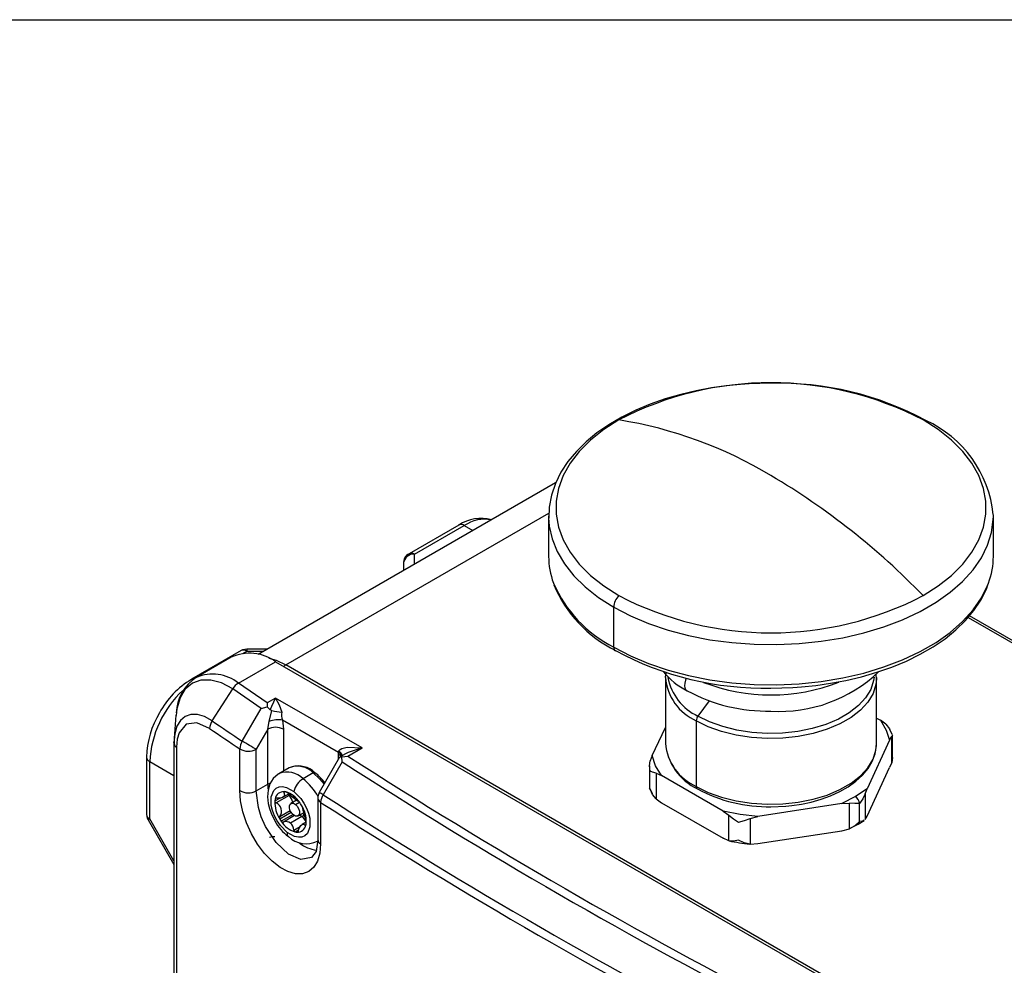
# Model space of a CAD drawing. Header units: millimetres. Extents: x 0 to 864, y 0 to 559.
# Tile 11 of 12: x 642 to 731, y 474 to 559. Entities that reach past the tile are written whole.
import ezdxf

# ---------------------------------------------------------------- set-up
doc = ezdxf.new("R2010")
doc.units = ezdxf.units.MM
doc.layers.add('SLD-DEFPOINTS', color=7, linetype='Continuous')

msp = doc.modelspace()

# ---------------------------------------------------------------- linework, layer by layer
at = {"color": 7, "linetype": 'Continuous', "lineweight": 25}
for p, q in [((690.234, 517.147), (663.491, 501.709)), ((689.602, 514.139), (689.602, 510.534)), ((689.602, 514.139), (689.603, 513.996)), ((729.602, 514.139), (729.6, 514.281)), ((729.602, 510.534), (729.602, 514.139)), ((681.525, 513.354), (677.054, 510.774)), ((677.554, 510.724), (682.025, 513.305)), ((676.554, 509.908), (676.554, 509.25)), ((695.46, 502.37), (695.46, 505.975)), ((761.5, 485.542), (727.459, 505.194)), ((661.953, 502.056), (657.483, 499.476)), ((664.325, 502.19), (662.453, 502.19)), ((661.054, 501.457), (657.923, 499.649)), ((661.711, 499.131), (665.054, 501.061)), ((665.054, 501.061), (725.865, 465.955)), ((726.784, 465.669), (665.973, 500.775)), ((700.102, 499.625), (700.104, 499.757)), ((700.102, 499.625), (700.102, 493.713)), ((719.093, 499.48), (719.068, 499.936)), ((719.102, 499.625), (719.099, 499.493)), ((719.102, 493.713), (719.102, 499.625)), ((659.346, 495.746), (661.194, 498.613)), ((663.769, 496.859), (661.194, 498.613)), ((664.307, 497.364), (661.711, 499.131)), ((665.054, 497.795), (664.307, 497.364)), ((664.573, 496.745), (665.054, 497.795)), ((672.832, 493.305), (665.054, 497.795)), ((662.057, 493.899), (663.769, 496.859)), ((663.769, 496.859), (664.286, 497.006)), ((664.307, 497.364), (664.286, 497.006)), ((664.286, 497.006), (664.573, 496.745)), ((656.089, 496.245), (655.923, 494.167)), ((656.14, 496.526), (656.113, 496.211)), ((664.473, 495.68), (664.723, 496.658)), ((719.102, 495.985), (719.438, 495.79)), ((664.347, 494.986), (663.302, 493.179)), ((664.347, 494.986), (664.473, 495.68)), ((664.347, 490.038), (664.347, 494.986)), ((670.714, 492.894), (665.68, 495.8)), ((665.68, 495.8), (665.761, 494.986)), ((698.93, 492.618), (700.102, 495.142)), ((702.884, 495.747), (702.884, 489.835)), ((719.939, 495.433), (719.438, 495.79)), ((720.504, 494.503), (720.286, 494.966)), ((655.952, 494.294), (655.909, 493.779)), ((655.943, 494.364), (655.92, 493.662)), ((720.273, 493.992), (720.456, 494.318)), ((720.456, 492.005), (720.456, 494.318)), ((720.525, 492.456), (720.525, 494.464)), ((655.908, 493.755), (655.908, 415.358)), ((656.137, 493.386), (656.137, 414.994)), ((661.834, 489.468), (661.834, 493.212)), ((671.561, 492.571), (672.832, 493.305)), ((720.273, 493.992), (718.249, 489.63)), ((653.447, 492.486), (653.447, 487.323)), ((663.302, 489.435), (663.302, 493.179)), ((670.814, 492.46), (668.985, 489.296)), ((670.711, 492.732), (670.714, 492.894)), ((670.714, 492.894), (670.752, 493.049)), ((671.346, 492.785), (670.857, 492.503)), ((671.009, 492.511), (671.561, 492.571)), ((671.033, 492.06), (671.009, 492.511)), ((698.93, 492.618), (698.747, 492.155)), ((720.524, 492.456), (720.456, 492.005)), ((653.74, 486.915), (653.74, 492.078)), ((666.274, 491.518), (665.355, 490.987)), ((671.033, 492.06), (669.324, 489.101)), ((698.679, 491.704), (698.679, 489.696)), ((718.249, 487.18), (720.273, 491.542)), ((720.456, 492.005), (720.273, 491.542)), ((668.438, 491.065), (667.519, 490.535)), ((699.265, 491.04), (699.765, 490.819)), ((699.265, 491.04), (699.265, 488.727)), ((705.296, 487.626), (699.765, 490.819)), ((663.302, 489.435), (664.347, 490.038)), ((698.699, 489.657), (698.917, 489.195)), ((666.269, 489.024), (665.109, 488.354)), ((665.706, 488.868), (666.239, 489.176)), ((666.634, 489.021), (666.752, 488.755)), ((668.851, 488.796), (668.851, 485.051)), ((717.194, 488.922), (715.968, 488.313)), ((718.249, 489.63), (717.194, 488.922)), ((718.066, 489.167), (718.249, 489.63)), ((718.066, 489.167), (718.066, 486.854)), ((666.941, 488.612), (666.426, 488.315)), ((669.105, 488.411), (669.105, 484.667)), ((699.265, 488.727), (699.765, 488.37)), ((699.765, 488.37), (705.296, 485.177)), ((715.968, 488.313), (708.412, 487.144)), ((715.968, 488.313), (716.651, 488.35)), ((716.651, 486.038), (716.651, 488.35)), ((717.548, 486.676), (717.548, 488.309)), ((667.422, 487.137), (666.397, 486.545)), ((667.076, 487.189), (667.575, 487.477)), ((705.296, 487.626), (705.797, 487.269)), ((705.797, 484.957), (705.797, 487.269)), ((707.728, 486.97), (708.412, 487.144)), ((718.066, 486.854), (718.249, 487.18)), ((653.581, 486.823), (655.892, 482.82)), ((667.802, 486.639), (667.429, 486.424)), ((707.728, 486.97), (707.728, 484.658)), ((717.439, 486.451), (717.981, 486.788)), ((708.412, 484.695), (715.968, 485.863)), ((715.968, 485.863), (716.651, 486.038)), ((705.797, 484.957), (705.296, 485.177)), ((707.728, 484.658), (708.412, 484.695)), ((655.888, 482.828), (655.908, 482.781))]:
    msp.add_line(p, q, dxfattribs=at)
at = {"color": 8, "linetype": 'Continuous', "lineweight": 25}
for p, q in [((665.973, 500.775), (689.629, 514.431)), ((682.025, 513.305), (682.802, 512.856)), ((677.554, 509.827), (677.554, 510.724)), ((727.325, 505.034), (761.15, 485.508)), ((662.453, 502.19), (662.453, 502.007)), ((662.104, 501.805), (662.453, 502.007)), ((662.453, 502.007), (664.008, 502.007)), ((704.03, 497.547), (703.035, 496.168)), ((665.761, 494.986), (665.761, 491.222)), ((655.934, 494.067), (655.909, 493.779)), ((670.711, 492.282), (670.711, 492.732)), ((653.74, 492.078), (655.908, 490.826)), ((664.347, 490.038), (664.365, 489.633)), ((664.992, 488.536), (665.444, 488.797)), ((665.16, 488.793), (665.02, 488.712)), ((665.913, 489.362), (665.784, 489.288)), ((666.828, 488.231), (667.189, 488.439)), ((666.462, 487.507), (665.432, 486.912)), ((665.439, 487.136), (666.37, 487.674)), ((666.618, 487.321), (665.562, 486.712)), ((666.762, 487.215), (665.764, 486.638)), ((667.598, 487.392), (667.47, 487.09)), ((655.908, 483.16), (653.74, 486.915)), ((666.699, 485.915), (667.27, 486.244)), ((667.699, 486.351), (667.778, 486.396)), ((666.809, 485.748), (667.122, 485.928)), ((666.968, 485.724), (667.052, 485.772))]:
    msp.add_line(p, q, dxfattribs=at)
at = {"color": 7, "linetype": 'Continuous', "lineweight": 25, "flags": 128}
for points in [[(709.602, 526.107), (707.647, 526.051), (706.861, 525.996), (705.57, 525.865), (704.254, 525.678), (702.875, 525.42), (701.48, 525.09), (700.094, 524.687), (698.74, 524.212), (697.434, 523.667), (696.192, 523.053), (695.027, 522.374), (693.949, 521.632), (692.97, 520.831), (692.098, 519.974), (691.341, 519.064), (690.709, 518.104), (690.209, 517.098), (689.852, 516.047), (689.647, 514.956), (689.614, 513.983)], [(695.916, 522.803), (694.56, 521.934), (693.369, 520.988), (692.356, 519.975), (691.532, 518.906), (690.906, 517.794), (690.485, 516.65), (690.273, 515.487), (690.273, 514.317), (690.485, 513.154), (690.906, 512.01), (691.532, 510.898), (692.356, 509.829), (693.369, 508.817), (694.56, 507.87), (695.916, 507.001)], [(723.288, 507.001), (724.643, 507.87), (725.834, 508.817), (726.847, 509.829), (727.671, 510.898), (728.297, 512.01), (728.718, 513.154), (728.93, 514.317), (728.93, 515.487), (728.718, 516.65), (728.297, 517.794), (727.671, 518.906), (726.847, 519.975), (725.834, 520.988), (724.643, 521.934), (723.288, 522.803)], [(709.602, 498.692), (711.564, 498.749), (712.35, 498.803), (713.642, 498.934), (714.959, 499.121), (716.338, 499.377), (717.733, 499.705), (719.118, 500.105), (720.472, 500.577), (721.776, 501.118), (723.015, 501.726), (724.177, 502.398), (725.251, 503.13), (726.226, 503.919), (727.095, 504.762), (727.849, 505.655), (728.48, 506.597), (728.981, 507.583), (729.114, 507.965)], [(662.453, 502.19), (662.082, 502.119), (661.955, 502.054)], [(700.152, 500.096), (700.107, 499.82), (700.11, 499.77)], [(665.054, 497.795), (665.362, 497.18), (665.609, 496.524)], [(664.723, 496.658), (664.636, 496.692), (664.573, 496.745)], [(659.122, 495.059), (657.983, 495.565), (657.016, 495.434), (656.368, 494.671), (656.195, 494.085), (656.137, 493.386)], [(719.438, 495.79), (719.974, 494.909), (720.273, 493.992)], [(719.939, 495.433), (720.26, 495.037), (720.29, 494.967)], [(720.502, 494.502), (720.525, 494.467), (720.456, 494.318)], [(655.922, 493.663), (655.918, 493.673), (655.909, 493.779)], [(663.302, 493.179), (663.186, 493.246), (663.047, 493.327), (662.888, 493.419), (662.718, 493.517), (662.542, 493.619), (662.369, 493.719), (662.205, 493.814), (662.057, 493.899)], [(670.752, 493.049), (670.849, 493.159), (671.003, 493.254), (671.488, 493.378), (672.832, 493.305)], [(702.884, 489.835), (703.96, 489.301), (705.163, 488.865), (706.464, 488.537), (707.836, 488.325), (709.246, 488.233), (710.665, 488.263), (712.06, 488.416), (713.401, 488.687), (714.656, 489.07), (715.798, 489.556), (716.802, 490.136), (717.646, 490.795), (718.309, 491.52), (718.778, 492.294), (719.042, 493.099), (719.102, 493.713)], [(709.602, 488.018), (710.942, 488.074), (711.476, 488.128), (712.345, 488.257), (713.213, 488.439), (714.099, 488.687), (714.965, 488.999), (715.788, 489.374), (716.549, 489.809), (717.235, 490.301), (717.832, 490.846), (718.329, 491.442), (718.715, 492.087), (718.976, 492.779), (719.096, 493.518), (719.087, 493.678)], [(670.752, 493.049), (670.945, 492.845), (671.01, 492.712), (671.027, 492.636), (671.019, 492.596)], [(670.817, 492.458), (670.819, 492.468), (670.932, 492.52), (671.009, 492.511)], [(699.765, 490.819), (699.229, 491.7), (698.93, 492.618)], [(698.747, 491.218), (698.679, 491.696), (698.747, 492.155)], [(665.384, 490.989), (665.285, 490.945), (664.844, 490.552), (664.549, 490.067), (664.381, 489.499), (664.337, 488.913), (664.398, 488.316), (664.504, 487.862), (664.65, 487.434), (664.988, 486.734)], [(699.265, 491.04), (698.944, 491.128), (698.747, 491.218)], [(666.102, 485.706), (665.481, 486.331), (665.193, 486.748), (664.956, 487.198), (664.778, 487.663), (664.668, 488.123), (664.655, 488.896), (664.886, 489.479), (665.103, 489.686), (665.374, 489.803), (665.687, 489.828), (666.031, 489.757), (666.693, 489.39)], [(698.747, 489.585), (698.679, 489.694), (698.68, 489.696)], [(669.105, 484.667), (669.034, 483.835), (668.824, 483.126), (668.485, 482.571), (668.027, 482.186), (667.473, 481.99), (666.841, 481.989), (666.157, 482.183), (665.45, 482.563), (664.741, 483.118), (664.065, 483.821), (663.439, 484.652), (662.893, 485.574), (662.444, 486.555), (662.11, 487.558), (661.905, 488.537), (661.834, 489.468)], [(665.784, 489.288), (665.845, 489.097), (665.809, 488.959), (665.678, 488.854), (665.491, 488.799), (665.239, 488.788), (665.179, 488.793)], [(665.784, 489.288), (665.771, 489.328), (665.78, 489.358), (665.808, 489.371), (665.827, 489.372)], [(665.986, 489.348), (666.032, 489.332), (666.057, 489.319)], [(666.693, 489.39), (667.314, 488.764), (667.602, 488.348), (667.839, 487.897), (668.017, 487.433), (668.127, 486.973), (668.14, 486.2), (667.909, 485.617), (667.692, 485.41), (667.421, 485.293), (667.107, 485.268), (666.764, 485.339), (666.102, 485.706)], [(668.985, 489.296), (668.861, 488.939), (668.853, 488.798)], [(699.265, 488.727), (698.942, 489.126), (698.747, 489.585)], [(718.066, 489.167), (717.863, 488.731), (717.548, 488.309)], [(666.674, 487.273), (666.507, 487.444), (666.376, 487.661), (666.303, 487.892), (666.298, 488.102), (666.362, 488.259), (666.485, 488.338), (666.649, 488.329), (666.828, 488.231)], [(666.828, 488.231), (666.995, 488.06), (667.126, 487.843), (667.199, 487.612), (667.204, 487.402), (667.14, 487.245), (667.017, 487.166), (666.853, 487.176), (666.674, 487.273)], [(667.115, 488.506), (667.14, 488.49), (667.179, 488.451)], [(667.179, 488.451), (667.215, 488.408), (667.233, 488.384)], [(717.548, 488.309), (717.142, 488.313), (716.651, 488.35)], [(653.453, 487.323), (653.506, 486.985), (653.595, 486.831)], [(708.412, 487.144), (706.822, 487.317), (705.296, 487.626)], [(705.797, 487.269), (706.219, 486.928), (706.693, 486.63)], [(667.094, 485.856), (667.206, 486.146), (667.328, 486.335), (667.458, 486.439), (667.567, 486.448), (667.676, 486.377), (667.699, 486.351)], [(667.775, 486.383), (667.762, 486.347), (667.743, 486.33), (667.72, 486.333), (667.699, 486.351)], [(706.693, 486.63), (707.205, 486.777), (707.728, 486.97)], [(717.548, 486.676), (717.139, 486.309), (716.651, 486.038)], [(716.792, 486.111), (717.323, 486.379), (717.439, 486.451)], [(717.975, 486.797), (717.861, 486.726), (717.548, 486.676)], [(667.094, 485.856), (667.068, 485.793), (667.031, 485.746), (666.988, 485.725), (666.968, 485.724)], [(668.851, 485.051), (668.7, 483.997), (668.277, 483.437)], [(706.693, 484.997), (706.216, 484.925), (705.797, 484.957)], [(707.728, 484.658), (707.201, 484.773), (706.693, 484.997)]]:
    msp.add_lwpolyline(points, dxfattribs=at)
at = {"color": 8, "linetype": 'Continuous', "lineweight": 25, "flags": 128}
for points in [[(689.603, 513.996), (689.659, 513.262), (689.915, 512.102), (690.373, 510.963), (691.029, 509.856), (691.874, 508.793), (692.902, 507.785), (694.101, 506.842), (695.46, 505.975)], [(695.46, 505.975), (696.963, 505.191), (698.596, 504.498), (700.342, 503.905), (702.183, 503.417), (704.1, 503.038), (706.073, 502.774), (708.083, 502.626), (710.108, 502.597), (712.128, 502.685), (714.123, 502.892), (716.07, 503.214), (717.952, 503.647), (719.748, 504.189), (721.439, 504.833), (723.009, 505.572), (724.442, 506.399), (725.722, 507.305), (726.837, 508.282), (727.775, 509.318), (728.527, 510.404), (729.084, 511.529), (729.441, 512.68), (729.595, 513.846), (729.602, 514.139)], [(695.46, 502.37), (696.963, 501.586), (698.596, 500.894), (700.342, 500.3), (702.183, 499.812), (704.1, 499.434), (706.073, 499.169), (708.083, 499.022), (710.108, 498.992), (712.128, 499.081), (714.123, 499.287), (716.07, 499.609), (717.952, 500.043), (719.748, 500.584), (721.439, 501.228), (723.009, 501.967), (724.442, 502.794), (725.722, 503.7), (726.837, 504.677), (727.775, 505.713), (728.527, 506.8), (729.084, 507.924), (729.16, 508.12)], [(664.431, 501.38), (665.114, 501.184), (665.973, 500.775)], [(665.973, 500.775), (665.877, 500.708), (665.795, 500.633)], [(661.194, 498.613), (660.186, 499.145), (659.23, 499.413), (658.344, 499.408), (657.567, 499.131), (656.93, 498.594), (656.459, 497.817), (656.166, 496.828), (656.14, 496.526)], [(701.985, 499.584), (701.904, 499.386), (701.84, 499.137), (701.824, 498.904), (701.857, 498.701), (701.936, 498.542), (702.057, 498.436)], [(719.099, 499.493), (719.042, 499.011), (718.778, 498.205), (718.309, 497.432), (717.646, 496.707), (716.802, 496.047), (715.798, 495.468), (714.656, 494.981), (713.401, 494.598), (712.06, 494.327), (710.665, 494.175), (709.246, 494.144), (707.836, 494.236), (706.464, 494.448), (705.163, 494.776), (703.96, 495.212), (702.884, 495.747)], [(718.876, 499.677), (718.83, 499.359), (718.572, 498.572), (718.114, 497.815), (717.465, 497.107), (716.641, 496.462), (715.659, 495.896), (714.543, 495.42), (713.315, 495.045), (712.005, 494.781), (710.641, 494.632), (709.254, 494.602), (707.875, 494.691), (706.534, 494.899), (705.262, 495.219), (704.087, 495.646), (703.035, 496.168)], [(659.346, 495.746), (658.673, 496.119), (658.029, 496.312), (657.439, 496.321), (656.916, 496.144), (656.491, 495.785), (656.174, 495.258), (655.977, 494.585), (655.952, 494.294)], [(672.832, 493.305), (671.565, 492.899), (671.353, 492.773)], [(668.438, 491.065), (669.01, 490.539), (669.42, 490.04)], [(664.584, 490.139), (664.498, 490.11), (664.347, 490.038)], [(668.275, 483.436), (667.321, 483.281), (666.202, 483.76), (665.09, 484.799), (664.149, 486.242), (663.77, 487.098), (663.504, 487.936), (663.302, 489.435)], [(653.74, 486.915), (653.656, 486.867), (653.603, 486.836), (653.582, 486.823), (653.581, 486.823)]]:
    msp.add_lwpolyline(points, dxfattribs=at)
at = {"color": 7, "linetype": 'Continuous', "lineweight": 25}
for centre, radius, start, end in [((709.602, 496.48), 29.668, 62.52843, 117.47157), ((710.207, 498.057), 28.057, 61.66536, 91.23635), ((689.85, 484.981), 38.305, 58.96012, 80.88905), ((723.352, 522.424), 0.384, 62.10095, 99.5957), ((719.174, 513.228), 10.47, 5.84719, 65.45308), ((676.341, 461.581), 65.322, 44.0538, 59.39128), ((683.506, 510.468), 3.488, 73.94296, 124.57122), ((677.471, 509.806), 0.922, 84.81742, 173.64866), ((677.429, 509.983), 0.873, 115.33891, 184.81981), ((696.561, 510.561), 6.959, 180.22264, 200.40066), ((722.709, 510.549), 6.893, 339.37146, 359.87775), ((700.896, 512.566), 11.759, 202.96573, 243.33245), ((697.02, 505.896), 1.562, 134.97239, 177.11916), ((709.602, 533.324), 29.668, 242.52843, 297.47157), ((662.161, 501.598), 0.503, 54.38242, 114.30712), ((708.982, 526.853), 28.168, 241.67667, 271.26025), ((662.723, 497.914), 3.916, 53.47043, 115.21911), ((661.429, 492.808), 7.734, 120.66107, 151.74147), ((660.155, 496.271), 4.049, 123.44446, 177.32861), ((705.204, 504.582), 6.892, 219.73729, 242.89246), ((710.402, 509.43), 12.837, 266.42718, 313.795), ((662.346, 497.978), 1.316, 118.8559, 151.13836), ((709.264, 511.672), 15.058, 241.4315, 271.28458), ((661.547, 492.278), 8.1, 148.83004, 178.51949), ((665.267, 493.827), 2.016, 78.15766, 113.18356), ((668.912, 521.397), 25.092, 260.38832, 262.43467), ((666.835, 496.28), 1.25, 168.75012, 202.5539), ((703.639, 495.715), 0.755, 143.07869, 177.55612), ((660.43, 495.011), 1.31, 145.90636, 177.90559), ((894.611, 837.979), 415.992, 235.52196, 235.974), ((894.697, 838.465), 415.749, 235.52196, 235.974), ((665.054, 493.621), 1.537, 62.60967, 117.39033), ((663.155, 493.164), 1.321, 146.18642, 177.91758), ((662.598, 494.522), 1.516, 239.7687, 297.65041), ((705.102, 494.153), 5.002, 184.6469, 245.15756), ((925.607, 886.913), 469.09, 237.20925, 242.79613), ((667.013, 489.652), 2.007, 44.75929, 111.6139), ((667.079, 489.525), 2.162, 45.86568, 105.00694), ((925.605, 887.248), 470.086, 237.21121, 242.79416), ((668.472, 488.978), 1.826, 121.47164, 166.95113), ((668.524, 490.962), 0.135, 61.58584, 129.5998), ((666.212, 487.865), 3.993, 35.02393, 53.54579), ((662.598, 490.778), 1.516, 239.7687, 297.65041), ((665.774, 488.613), 0.761, 86.02223, 172.47743), ((665.145, 488.664), 0.134, 75.22227, 158.68612), ((665.753, 488.331), 1.043, 77.13186, 85.96879), ((665.563, 487.702), 1.7, 50.93524, 75.6031), ((665.759, 488.787), 0.61, 46.46501, 60.77402), ((671.283, 494.807), 7.56, 227.54316, 233.17571), ((666.522, 489.239), 0.332, 194.89135, 220.42198), ((665.053, 487.992), 1.595, 39.04488, 40.31251), ((667.909, 488.999), 1.617, 175.64084, 180.08499), ((664.982, 487.935), 1.685, 16.52924, 39.04859), ((664.802, 486.702), 2.956, 34.67991, 51.69383), ((670.458, 488.363), 1.353, 146.92978, 177.95061), ((925.035, 886.264), 472.363, 237.2247, 242.78068), ((709.326, 501.322), 13.307, 241.61853, 271.1886), ((716.78, 488.274), 0.768, 2.60548, 57.39452), ((667.758, 488.415), 2.769, 177.49254, 212.85288), ((666.424, 488.396), 1.439, 167.31229, 174.44249), ((665.194, 488.537), 0.202, 180.43904, 245.09152), ((664.779, 487.611), 0.813, 324.2739, 66.07153), ((668.228, 490.517), 2.299, 230.04175, 241.03723), ((664.425, 486.411), 3.431, 31.10904, 35.10268), ((665.037, 486.681), 2.769, 357.49254, 32.85288), ((666.902, 487.878), 0.553, 13.53074, 33.50806), ((681.082, 491.054), 13.978, 192.58633, 197.75909), ((924.967, 885.806), 472.639, 237.2247, 242.78068), ((653.948, 487.373), 0.503, 185.6948, 245.62534), ((665.604, 487.019), 0.202, 144.60349, 211.83236), ((666.832, 486.39), 0.951, 51.68505, 66.80141), ((666.471, 485.94), 1.529, 29.54126, 51.52254), ((668.843, 488.837), 4.39, 208.60916, 232.98803), ((668.369, 488.685), 3.431, 211.10904, 215.10268), ((667.501, 487.931), 2.29, 212.1533, 252.4207), ((665.714, 486.814), 0.182, 213.83827, 285.8215), ((665.992, 485.994), 0.684, 53.71201, 109.52244), ((665.777, 485.86), 0.924, 3.39945, 47.83672), ((667.021, 486.483), 0.761, 266.02223, 352.47743), ((667.224, 486.593), 0.58, 356.73392, 19.85772), ((666.371, 486.699), 1.439, 347.31229, 354.44249), ((717.311, 486.646), 0.239, 303.3687, 7.32448), ((664.825, 484.663), 0.658, 76.38827, 118.40698), ((667.808, 487.027), 2.337, 226.52465, 295.81888), ((666.88, 485.915), 0.181, 179.94768, 246.9991), ((667.042, 486.765), 1.043, 257.13186, 265.96879), ((708.841, 498.104), 13.489, 257.11439, 265.14067)]:
    msp.add_arc(centre, radius, start, end, dxfattribs=at)
at = {"color": 8, "linetype": 'Continuous', "lineweight": 25}
for centre, radius, start, end in [((683.873, 510.597), 3.278, 79.47417, 124.32059), ((681.732, 512.896), 0.503, 54.38242, 114.30712), ((677.262, 510.327), 0.493, 53.70364, 114.99771), ((700.758, 512.784), 11.684, 203.44511, 243.03439), ((695.799, 502.331), 0.342, 173.53368, 236.84394), ((657.669, 499.136), 0.387, 79.37061, 119.3411), ((659.384, 496.227), 3.721, 51.28882, 113.0775), ((704.781, 500.045), 4.699, 185.13528, 246.18486), ((705.046, 500.523), 4.797, 190.62341, 245.21166), ((709.601, 514.953), 16.88, 248.91438, 291.17807), ((663.032, 491.642), 9.302, 132.71338, 177.3185), ((656.398, 493.811), 0.498, 197.2961, 238.42022), ((704.781, 494.134), 4.699, 185.13528, 246.18486), ((653.925, 492.519), 0.479, 183.91979, 247.27467), ((670.406, 492.16), 0.648, 36.31416, 61.93974), ((670.423, 492.368), 0.601, 20.40811, 61.06154), ((666.09, 489.114), 2.015, 44.83733, 110.95369), ((664.085, 486.255), 5.487, 28.84371, 51.26566), ((703.126, 489.808), 0.244, 173.48601, 237.38316), ((669.327, 488.834), 0.478, 184.54897, 242.31249), ((628.035, 417.816), 82.379, 59.92047, 60.19226), ((666.469, 485.594), 0.384, 163.04157, 224.41208), ((669.233, 487.493), 3.425, 233.70132, 261.52186), ((669.324, 485.087), 0.474, 182.65304, 242.46044)]:
    msp.add_arc(centre, radius, start, end, dxfattribs=at)
at = {"layer": 'SLD-DEFPOINTS'}
msp.add_line((0, 558.8), (863.6, 558.8), dxfattribs=at)

doc.saveas('drawing.dxf')
